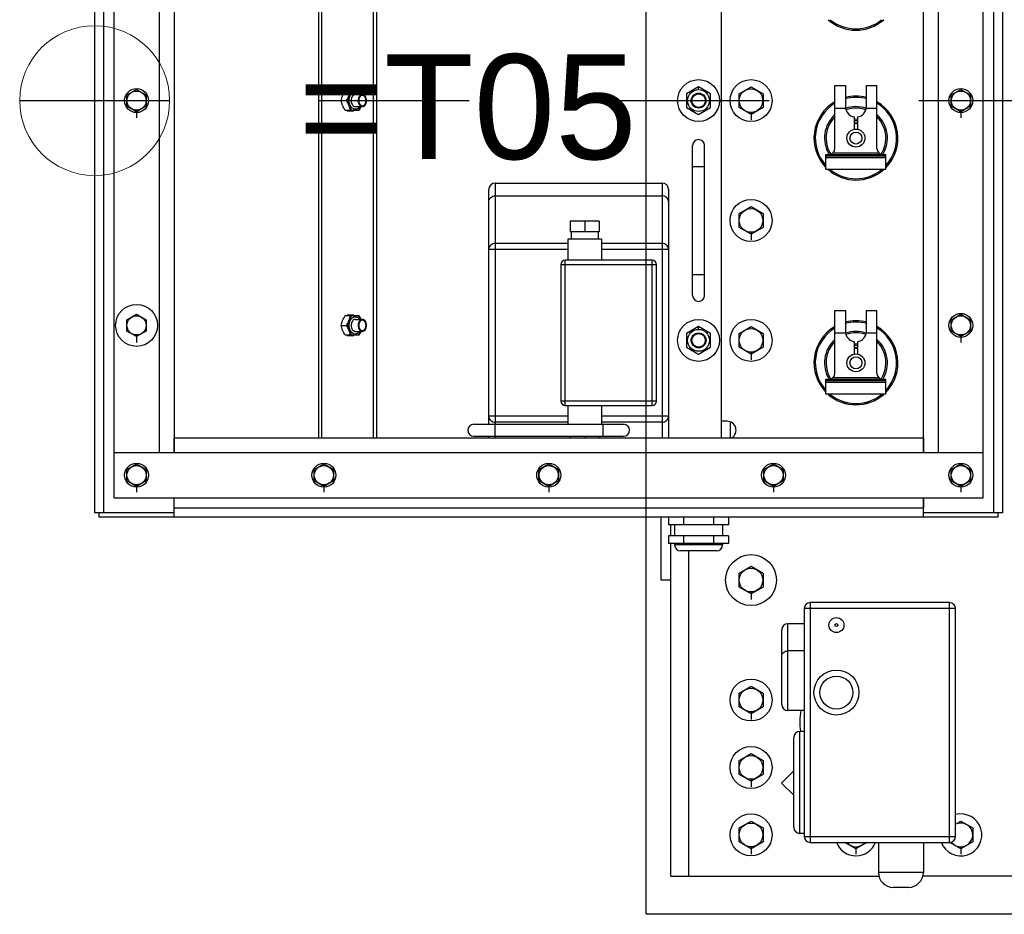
# Model space of a CAD drawing. Header units: metres. Extents: x 70279.8 to 70377.7, y 409251.8 to 409331.5.
# Tile 13 of 244: x 70313.01 to 70313.667, y 409292.017 to 409292.614. Entities that reach past the tile are written whole.
import ezdxf
from ezdxf.enums import TextEntityAlignment as Align

# ---------------------------------------------------------------- set-up
doc = ezdxf.new("R2010")
doc.units = ezdxf.units.M
doc.linetypes.add('CENTER2', pattern=[1.125, 0.75, -0.125, 0.125, -0.125])
doc.linetypes.add('HIDDEN', pattern=[0.2, 0.1, -0.1])
for name, color, linetype in [('ASM_SKETCH', 7, 'Continuous'), ('Deepened concrete floor', 7, 'Continuous'), ('DEFAULT_2', 7, 'HIDDEN'), ('PRT_AXIS', 7, 'Continuous'), ('PRT_BASE_FEATURES', 7, 'Continuous'), ('PRT_SKETCH', 7, 'Continuous')]:
    doc.layers.add(name, color=color, linetype=linetype)
doc.layers.add('OPENINGS', color=7, linetype='Continuous', lineweight=18)
doc.layers.add('TEKST', color=1, linetype='Continuous', lineweight=18)
doc.styles.add('Arial', font='arial.ttf')

# ---------------------------------------------------------------- blocks, each defined once
blk = doc.blocks.new('Distribution transformer_Top view_20170329')
at = {"color": 7}
for p, q in [((-278, 680), (-275, 680)), ((-275, 630), (-275, 683)), ((275, 683), (-275, 683)), ((275, 677), (-275, 677)), ((-265, 670), (-265, 90)), ((-265, 670), (265, 670)), ((-235, 90), (-235, 670)), ((235, 640), (-235, 640)), ((-278, 130), (-278, 630)), ((-278, 630), (-265, 630)), ((-272, 130), (-272, 630)), ((235, 630), (-235, 630)), ((225, 533.63), (-225, 533.63)), ((225, 531.51), (-225, 531.51)), ((225, 497.03), (-225, 497.03)), ((225, 494.91), (-225, 494.91)), ((-224, 430), (-224, 330)), ((-216, 430), (-216, 330)), ((-225, 420), (-224, 420)), ((-225, 415.6), (-224, 415.6)), ((-216, 416), (-224, 416)), ((-216, 420), (-59.4, 420)), ((-216, 415.6), (-55, 415.6)), ((-214.66, 367.25), (-214.66, 415.6)), ((-210.63, 367.25), (-210.63, 420)), ((-99.37, 367.25), (-99.37, 420)), ((-95.34, 367.25), (-95.34, 415.6)), ((-63.54, 415.6), (-63.54, 304.4)), ((-203.5, 369), (-203.5, 311)), ((-203.5, 369), (-106.5, 369)), ((-200.5, 308), (-200.5, 372)), ((-109.5, 372), (-200.5, 372)), ((-109.5, 308), (-109.5, 372)), ((-106.5, 311), (-106.5, 369)), ((-80.5, 346.26), (-80.5, 365.74)), ((-216, 344), (-224, 344)), ((-214.66, 304.4), (-214.66, 344.75)), ((-210.63, 300), (-210.63, 344.75)), ((-99.37, 300), (-99.37, 344.75)), ((-95.34, 304.4), (-95.34, 344.75)), ((-203.5, 311), (-106.5, 311)), ((-320, 298.5), (-320, 305)), ((-320, 305), (-278, 305)), ((-55, 304.4), (-225, 304.4)), ((-200.5, 308), (-109.5, 308)), ((-517.5, 298.5), (-517.5, 159.68)), ((-517.5, 298.5), (-295.5, 298.5)), ((-296.5, 264), (-296.5, 296)), ((-295.5, 260), (-295.5, 300)), ((-290.5, 300), (-295.5, 300)), ((-290.5, 260), (-290.5, 300)), ((-290.5, 298.5), (-283, 298.5)), ((-283, 260), (-283, 300)), ((-278, 300), (-283, 300)), ((-59.4, 300), (-225, 300)), ((-300.5, 268), (-300.5, 292)), ((-290.5, 290), (-295.5, 290)), ((-278, 290), (-283, 290)), ((-517.5, 286.5), (-300.5, 286.5)), ((-130, 284), (-30, 284)), ((-116, 284), (-116, 276)), ((-44, 284), (-44, 276)), ((-130, 276), (-30, 276)), ((-290.5, 270), (-295.5, 270)), ((-278, 270), (-283, 270)), ((225, 265), (-225, 265)), ((-214, 261), (-214, 265)), ((-290.5, 260), (-295.5, 260)), ((-278, 260), (-283, 260)), ((-214.34, 259), (-225, 259)), ((-455.47, 224.61), (-463.59, 216.5)), ((-455.47, 224.61), (-447.36, 216.5)), ((-403, 224.5), (-353.12, 224.5)), ((-374.64, 224.5), (-374.53, 224.61)), ((-374.41, 224.5), (-374.53, 224.61)), ((-407, 209.5), (-407, 220.5)), ((-407, 220.5), (-349.12, 220.5)), ((-367.24, 209.5), (-367.24, 220.5)), ((-349.12, 209.5), (-349.12, 220.5)), ((-489, 212.5), (-421, 212.5)), ((-485, 216.5), (-425, 216.5)), ((-495, 205.5), (-495, 112.5)), ((-335, 205.5), (-495, 205.5)), ((-491, 209.5), (-491, 108.5)), ((-339, 209.5), (-491, 209.5)), ((-339, 108.5), (-339, 209.5)), ((-335, 112.5), (-335, 205.5)), ((-196, 155), (-196, 195)), ((-196, 195), (-186, 195)), ((-188, 195), (-188, 155)), ((-187, 155), (-187, 195)), ((-186, 195), (-186, 155)), ((-46, 155), (-46, 195)), ((-46, 195), (-36, 195)), ((-38, 195), (-38, 155)), ((-37, 155), (-37, 195)), ((-36, 195), (-36, 155)), ((-185, 159.65), (-185, 190.35)), ((-182, 189), (-140, 189)), ((-155, 189), (-155, 181.93)), ((-140, 189), (-140, 182)), ((-35, 159.65), (-35, 190.35)), ((-32, 189), (10, 189)), ((-5, 189), (-5, 181.93)), ((10, 189), (10, 182)), ((-140, 182), (-154, 182)), ((10, 182), (-4, 182)), ((-169.08, 176), (-160.93, 176)), ((-160.93, 174), (-169.08, 174)), ((-165.19, 175), (-165.76, 176)), ((-165.76, 174), (-165.19, 175)), ((-19.08, 176), (-10.93, 176)), ((-10.93, 174), (-19.08, 174)), ((-15.19, 175), (-15.76, 176)), ((-15.76, 174), (-15.19, 175)), ((-155, 168.07), (-155, 161)), ((-154, 168), (-140, 168)), ((-140, 168), (-140, 161)), ((-5, 168.07), (-5, 161)), ((-4, 168), (10, 168)), ((10, 168), (10, 161)), ((-515, 130), (-515, 160)), ((-182, 161), (-140, 161)), ((-32, 161), (10, 161)), ((-196, 155), (-186, 155)), ((-46, 155), (-36, 155)), ((-525, 140), (-525, 150)), ((-517.5, -278.5), (-517.5, 130.32)), ((-278, 130), (-265, 130)), ((-275, 77), (-275, 130)), ((-235, 130), (235, 130)), ((-235, 120), (235, 120)), ((-495, 112.5), (-335, 112.5)), ((-491, 108.5), (-339, 108.5)), ((-265, 90), (265, 90)), ((-278, 80), (-275, 80)), ((-275, 83), (275, 83)), ((-275, 77), (275, 77))]:
    blk.add_line(p, q, dxfattribs=at)
for centre, radius in [((-150, 655), 14), ((-160, 280), 14), ((0, 280), 14), ((-160, 280), 4.5), ((0, 280), 4.5), ((-395, 188), 15), ((-395, 188), 11), ((-350, 188), 5), ((-350, 188), 1), ((-175, 175), 6), ((-175, 175), 4), ((-25, 175), 6), ((-25, 175), 4)]:
    blk.add_circle(centre, radius, dxfattribs=at)
for centre, radius, start, end in [((-220, 430), 4, 0, 180), ((-59.4, 415.6), 4.4, 0, 90), ((-200.5, 369), 3, 90, 180), ((-109.5, 369), 3, 0, 90), ((-220, 330), 4, 180, 0), ((-200.5, 311), 3, 180, 270), ((-109.5, 311), 3, 270, 0), ((-59.4, 304.4), 4.4, 270, 0), ((-296.5, 292), 4, 90, 180), ((-130, 280), 4, 90, 270), ((-30, 280), 4, 270, 90), ((-296.5, 268), 4, 180, 270), ((-220, 261), 6, 213.46812, 0), ((-403, 220.5), 4, 90, 180), ((-353.12, 220.5), 4, 0, 90), ((-485, 212.5), 4, 90, 180), ((-425, 212.5), 4, 0, 90), ((-415, 170), 42.5, 79.14894, 98.11737), ((-491, 205.5), 4, 90, 180), ((-339, 205.5), 4, 0, 90), ((-175, 175), 28, 99.16334, 134.37955), ((-25, 175), 28, 90, 134.37955), ((-175, 175), 28, 138.63268, 221.36773), ((-175, 175), 21, 41.92904, 121.64033), ((-182, 193), 4, 180, 270), ((-175, 175), 19.99, 44.68371, 122.80129), ((-25, 175), 28, 138.63268, 221.36773), ((-25, 175), 21, 41.92904, 121.64033), ((-32, 193), 4, 180, 270), ((-25, 175), 19.99, 44.68371, 122.80129), ((75, 175), 28, 138.63268, 221.36773), ((-154, 175), 7, 90, 171.78679), ((-175, 175), 19.99, 340.5564, 19.44368), ((-175, 175), 21, 340.82286, 19.17714), ((-4, 175), 7, 90, 171.78679), ((-25, 175), 19.99, 340.5564, 19.44368), ((-25, 175), 21, 340.82286, 19.17714), ((-175, 175), 10, 354.23298, 5.76704), ((-175, 175), 11.5, 354.9856, 5.0144), ((-175, 175), 12.51, 355.39218, 4.60608), ((-154, 175), 7, 188.21321, 270), ((-25, 175), 10, 354.23298, 5.76704), ((-25, 175), 11.5, 354.9856, 5.0144), ((-25, 175), 12.51, 355.39218, 4.60608), ((-4, 175), 7, 188.21321, 270), ((-515, 150), 10, 90, 180), ((-175, 175), 21, 238.35928, 318.07036), ((-182, 157), 4, 90, 180), ((-175, 175), 19.99, 237.1986, 315.31622), ((-25, 175), 21, 238.35928, 318.07036), ((-32, 157), 4, 90, 180), ((-25, 175), 19.99, 237.1986, 315.31622), ((-175, 175), 28, 225.62, 260.82833), ((-25, 175), 28, 225.62, 270), ((-515, 140), 10, 180, 270), ((-491, 112.5), 4, 180, 270), ((-339, 112.5), 4, 270, 0)]:
    blk.add_arc(centre, radius, start, end, dxfattribs=at)
for points, knots in [([(-210.63, 420), (-211.68, 420), (-213.89, 418.96), (-214.66, 416.71), (-214.66, 415.6)], [0, 0, 0, 0, 0.484248, 1, 1, 1, 1]), ([(-95.34, 415.6), (-95.34, 416.71), (-96.11, 418.96), (-98.32, 420), (-99.37, 420)], [0, 0, 0, 0, 0.515744, 1, 1, 1, 1]), ([(-67.56, 420), (-66.52, 420), (-64.31, 418.96), (-63.54, 416.71), (-63.54, 415.6)], [0, 0, 0, 0, 0.484253, 1, 1, 1, 1]), ([(-214.66, 304.4), (-214.66, 303.29), (-213.89, 301.04), (-211.68, 300), (-210.63, 300)], [0, 0, 0, 0, 0.515744, 1, 1, 1, 1]), ([(-99.37, 300), (-98.32, 300), (-96.11, 301.04), (-95.34, 303.29), (-95.34, 304.4)], [0, 0, 0, 0, 0.484248, 1, 1, 1, 1]), ([(-67.56, 300), (-66.52, 300), (-64.31, 301.04), (-63.54, 303.29), (-63.54, 304.4)], [0, 0, 0, 0, 0.484253, 1, 1, 1, 1]), ([(-370.47, 224.5), (-370.26, 224.5), (-369.83, 224.45), (-369, 224.13), (-368.09, 223.35), (-367.4, 222.03), (-367.24, 221.02), (-367.24, 220.5)], [0, 0, 0, 0, 0.111994, 0.22619, 0.466177, 0.726388, 1, 1, 1, 1])]:
    blk.add_open_spline(points, degree=3, knots=knots, dxfattribs=at)
at = {"layer": 'ASM_SKETCH', "color": 7}
for p, q in [((-156.73, 514.54), (-156.73, 510.06)), ((-143.27, 510.06), (-143.27, 514.54)), ((-6.73, 514.54), (-6.73, 510.06)), ((6.73, 510.06), (6.73, 514.54)), ((-156.73, 510.06), (-156.5, 510.06)), ((-143.5, 510.06), (-143.27, 510.06)), ((-6.73, 510.06), (-6.5, 510.06)), ((6.5, 510.06), (6.73, 510.06))]:
    blk.add_line(p, q, dxfattribs=at)
at = {"layer": 'DEFAULT_2', "color": 7, "linetype": 'HIDDEN'}
for points in [[(-146.5, 504.35), (-146.51, 504.39), (-146.51, 504.45), (-146.52, 504.53), (-146.53, 504.6), (-146.54, 504.66), (-146.55, 504.71), (-146.55, 504.75), (-146.56, 504.78), (-146.56, 504.8), (-146.56, 504.82), (-146.57, 504.83), (-146.57, 504.84), (-146.57, 504.84), (-146.57, 504.85), (-146.58, 504.87), (-146.59, 504.89), (-146.6, 504.92), (-146.62, 504.96), (-146.64, 505.01), (-146.67, 505.07), (-146.69, 505.12), (-146.71, 505.17), (-146.73, 505.21), (-146.74, 505.24), (-146.75, 505.26), (-146.76, 505.28), (-146.76, 505.29), (-146.76, 505.3), (-146.77, 505.3), (-146.78, 505.31), (-146.79, 505.33), (-146.8, 505.35), (-146.82, 505.38), (-146.85, 505.41), (-146.88, 505.46), (-146.92, 505.51), (-146.96, 505.56), (-147, 505.61), (-147.02, 505.64), (-147.04, 505.67), (-147.06, 505.69), (-147.07, 505.71), (-147.08, 505.72), (-147.08, 505.72), (-147.09, 505.73), (-147.1, 505.74), (-147.12, 505.75), (-147.14, 505.77), (-147.17, 505.8), (-147.2, 505.83), (-147.25, 505.87), (-147.3, 505.91), (-147.36, 505.96), (-147.41, 506), (-147.44, 506.03), (-147.47, 506.06), (-147.49, 506.08), (-147.51, 506.09), (-147.52, 506.1), (-147.52, 506.1), (-147.53, 506.11), (-147.54, 506.12), (-147.56, 506.13), (-147.59, 506.14), (-147.62, 506.16), (-147.67, 506.19), (-147.72, 506.22), (-147.79, 506.26), (-147.86, 506.3), (-147.91, 506.33), (-147.95, 506.35), (-147.99, 506.37), (-148.01, 506.39), (-148.03, 506.4), (-148.04, 506.41), (-148.05, 506.41), (-148.06, 506.41), (-148.07, 506.42), (-148.1, 506.43), (-148.13, 506.44), (-148.17, 506.45), (-148.22, 506.47), (-148.28, 506.5), (-148.35, 506.53), (-148.43, 506.55), (-148.49, 506.58), (-148.54, 506.6), (-148.58, 506.61), (-148.61, 506.62), (-148.63, 506.63), (-148.65, 506.64), (-148.65, 506.64), (-148.67, 506.64), (-148.68, 506.64), (-148.7, 506.65), (-148.74, 506.66), (-148.78, 506.67), (-148.83, 506.68), (-148.9, 506.69), (-148.98, 506.71), (-149.06, 506.73), (-149.13, 506.74), (-149.19, 506.75), (-149.23, 506.76), (-149.26, 506.77), (-149.28, 506.78), (-149.3, 506.78), (-149.31, 506.78), (-149.32, 506.78), (-149.33, 506.78), (-149.36, 506.78), (-149.39, 506.79), (-149.44, 506.79), (-149.5, 506.79), (-149.57, 506.8), (-149.65, 506.81), (-149.74, 506.81), (-149.81, 506.82), (-149.87, 506.82), (-149.91, 506.82), (-149.95, 506.83), (-149.97, 506.83), (-149.99, 506.83), (-150, 506.83), (-150.01, 506.83), (-150.02, 506.83), (-150.05, 506.83), (-150.08, 506.82), (-150.13, 506.82), (-150.18, 506.82), (-150.25, 506.81), (-150.34, 506.81), (-150.42, 506.8), (-150.5, 506.8), (-150.55, 506.79), (-150.59, 506.79), (-150.63, 506.79), (-150.66, 506.78), (-150.67, 506.78), (-150.68, 506.78), (-150.69, 506.78), (-150.7, 506.78), (-150.73, 506.77), (-150.76, 506.76), (-150.8, 506.76), (-150.86, 506.74), (-150.93, 506.73), (-151.01, 506.71), (-151.09, 506.7), (-151.16, 506.68), (-151.21, 506.67), (-151.25, 506.66), (-151.29, 506.65), (-151.31, 506.65), (-151.32, 506.64), (-151.33, 506.64), (-151.34, 506.64), (-151.36, 506.63), (-151.38, 506.63), (-151.41, 506.61), (-151.45, 506.6), (-151.5, 506.58), (-151.56, 506.56), (-151.64, 506.53), (-151.71, 506.5), (-151.77, 506.48), (-151.82, 506.46), (-151.86, 506.44), (-151.89, 506.43), (-151.91, 506.42), (-151.93, 506.42), (-151.94, 506.42), (-151.95, 506.41), (-151.96, 506.4), (-151.98, 506.39), (-152, 506.38), (-152.04, 506.36), (-152.08, 506.33), (-152.14, 506.3), (-152.21, 506.26), (-152.27, 506.22), (-152.33, 506.19), (-152.37, 506.16), (-152.41, 506.14), (-152.44, 506.13), (-152.46, 506.12), (-152.47, 506.11), (-152.48, 506.1), (-152.48, 506.1), (-152.49, 506.09), (-152.51, 506.08), (-152.53, 506.06), (-152.56, 506.03), (-152.59, 506), (-152.64, 505.96), (-152.69, 505.92), (-152.75, 505.87), (-152.79, 505.83), (-152.83, 505.8), (-152.85, 505.78), (-152.88, 505.76), (-152.89, 505.75), (-152.9, 505.74), (-152.91, 505.73), (-152.91, 505.72), (-152.92, 505.72), (-152.93, 505.7), (-152.95, 505.68), (-152.97, 505.65), (-153, 505.62), (-153.03, 505.57), (-153.07, 505.52), (-153.11, 505.47), (-153.14, 505.42), (-153.17, 505.39), (-153.19, 505.36), (-153.21, 505.34), (-153.22, 505.32), (-153.23, 505.31), (-153.23, 505.31), (-153.23, 505.3), (-153.24, 505.29), (-153.25, 505.27), (-153.26, 505.25), (-153.27, 505.22), (-153.29, 505.18), (-153.31, 505.13), (-153.33, 505.07), (-153.36, 505.02), (-153.38, 504.97), (-153.39, 504.93), (-153.41, 504.9), (-153.42, 504.88), (-153.42, 504.86), (-153.43, 504.85), (-153.43, 504.84), (-153.43, 504.84), (-153.43, 504.83), (-153.44, 504.81), (-153.44, 504.78), (-153.44, 504.75), (-153.45, 504.71), (-153.46, 504.66), (-153.47, 504.6), (-153.47, 504.54), (-153.49, 504.46), (-153.49, 504.4), (-153.5, 504.35)], [(3.5, 504.35), (3.49, 504.39), (3.49, 504.45), (3.48, 504.53), (3.47, 504.6), (3.46, 504.66), (3.45, 504.71), (3.45, 504.75), (3.44, 504.78), (3.44, 504.8), (3.44, 504.82), (3.43, 504.83), (3.43, 504.84), (3.43, 504.84), (3.43, 504.85), (3.42, 504.87), (3.41, 504.89), (3.4, 504.92), (3.38, 504.96), (3.36, 505.01), (3.33, 505.07), (3.31, 505.12), (3.29, 505.17), (3.27, 505.21), (3.26, 505.24), (3.25, 505.26), (3.24, 505.28), (3.24, 505.29), (3.24, 505.3), (3.23, 505.3), (3.22, 505.31), (3.21, 505.33), (3.2, 505.35), (3.18, 505.38), (3.15, 505.41), (3.12, 505.46), (3.08, 505.51), (3.04, 505.56), (3, 505.61), (2.98, 505.64), (2.96, 505.67), (2.94, 505.69), (2.93, 505.71), (2.92, 505.72), (2.92, 505.72), (2.91, 505.73), (2.9, 505.74), (2.88, 505.75), (2.86, 505.77), (2.83, 505.8), (2.8, 505.83), (2.75, 505.87), (2.7, 505.91), (2.64, 505.96), (2.59, 506), (2.56, 506.03), (2.53, 506.06), (2.51, 506.08), (2.49, 506.09), (2.48, 506.1), (2.48, 506.1), (2.47, 506.11), (2.46, 506.12), (2.44, 506.13), (2.41, 506.14), (2.38, 506.16), (2.33, 506.19), (2.28, 506.22), (2.21, 506.26), (2.14, 506.3), (2.09, 506.33), (2.05, 506.35), (2.01, 506.37), (1.99, 506.39), (1.97, 506.4), (1.96, 506.41), (1.95, 506.41), (1.94, 506.41), (1.93, 506.42), (1.9, 506.43), (1.87, 506.44), (1.83, 506.45), (1.78, 506.47), (1.72, 506.5), (1.65, 506.53), (1.57, 506.55), (1.51, 506.58), (1.46, 506.6), (1.42, 506.61), (1.39, 506.62), (1.37, 506.63), (1.35, 506.64), (1.35, 506.64), (1.33, 506.64), (1.32, 506.64), (1.3, 506.65), (1.26, 506.66), (1.22, 506.67), (1.17, 506.68), (1.1, 506.69), (1.02, 506.71), (0.94, 506.73), (0.87, 506.74), (0.81, 506.75), (0.77, 506.76), (0.74, 506.77), (0.72, 506.78), (0.7, 506.78), (0.69, 506.78), (0.68, 506.78), (0.67, 506.78), (0.64, 506.78), (0.61, 506.79), (0.56, 506.79), (0.5, 506.79), (0.43, 506.8), (0.35, 506.81), (0.26, 506.81), (0.19, 506.82), (0.13, 506.82), (0.09, 506.82), (0.05, 506.83), (0.03, 506.83), (0.01, 506.83), (0, 506.83), (-0.01, 506.83), (-0.02, 506.83), (-0.05, 506.83), (-0.08, 506.82), (-0.13, 506.82), (-0.18, 506.82), (-0.25, 506.81), (-0.34, 506.81), (-0.42, 506.8), (-0.5, 506.8), (-0.55, 506.79), (-0.59, 506.79), (-0.63, 506.79), (-0.66, 506.78), (-0.67, 506.78), (-0.68, 506.78), (-0.69, 506.78), (-0.7, 506.78), (-0.73, 506.77), (-0.76, 506.76), (-0.8, 506.76), (-0.86, 506.74), (-0.93, 506.73), (-1.01, 506.71), (-1.09, 506.7), (-1.16, 506.68), (-1.21, 506.67), (-1.25, 506.66), (-1.29, 506.65), (-1.31, 506.65), (-1.32, 506.64), (-1.33, 506.64), (-1.34, 506.64), (-1.36, 506.63), (-1.38, 506.63), (-1.41, 506.61), (-1.45, 506.6), (-1.5, 506.58), (-1.56, 506.56), (-1.64, 506.53), (-1.71, 506.5), (-1.77, 506.48), (-1.82, 506.46), (-1.86, 506.44), (-1.89, 506.43), (-1.91, 506.42), (-1.93, 506.42), (-1.94, 506.42), (-1.95, 506.41), (-1.96, 506.4), (-1.98, 506.39), (-2, 506.38), (-2.04, 506.36), (-2.08, 506.33), (-2.14, 506.3), (-2.21, 506.26), (-2.27, 506.22), (-2.33, 506.19), (-2.37, 506.16), (-2.41, 506.14), (-2.44, 506.13), (-2.46, 506.12), (-2.47, 506.11), (-2.48, 506.1), (-2.48, 506.1), (-2.49, 506.09), (-2.51, 506.08), (-2.53, 506.06), (-2.56, 506.03), (-2.59, 506), (-2.64, 505.96), (-2.69, 505.92), (-2.75, 505.87), (-2.79, 505.83), (-2.83, 505.8), (-2.85, 505.78), (-2.88, 505.76), (-2.89, 505.75), (-2.9, 505.74), (-2.91, 505.73), (-2.91, 505.72), (-2.92, 505.72), (-2.93, 505.7), (-2.95, 505.68), (-2.97, 505.65), (-3, 505.62), (-3.03, 505.57), (-3.07, 505.52), (-3.11, 505.47), (-3.14, 505.42), (-3.17, 505.39), (-3.19, 505.36), (-3.21, 505.34), (-3.22, 505.32), (-3.23, 505.31), (-3.23, 505.31), (-3.23, 505.3), (-3.24, 505.29), (-3.25, 505.27), (-3.26, 505.25), (-3.27, 505.22), (-3.29, 505.18), (-3.31, 505.13), (-3.33, 505.07), (-3.36, 505.02), (-3.38, 504.97), (-3.39, 504.93), (-3.41, 504.9), (-3.42, 504.88), (-3.42, 504.86), (-3.43, 504.85), (-3.43, 504.84), (-3.43, 504.84), (-3.43, 504.83), (-3.44, 504.81), (-3.44, 504.78), (-3.44, 504.75), (-3.45, 504.71), (-3.46, 504.66), (-3.47, 504.6), (-3.47, 504.54), (-3.49, 504.46), (-3.49, 504.4), (-3.5, 504.35)], [(-153.5, 504.35), (-153.49, 504.31), (-153.49, 504.25), (-153.48, 504.17), (-153.47, 504.11), (-153.46, 504.05), (-153.45, 504), (-153.45, 503.96), (-153.44, 503.93), (-153.44, 503.91), (-153.44, 503.89), (-153.43, 503.88), (-153.43, 503.87), (-153.43, 503.87), (-153.43, 503.86), (-153.42, 503.84), (-153.41, 503.82), (-153.4, 503.79), (-153.38, 503.75), (-153.36, 503.7), (-153.33, 503.64), (-153.31, 503.58), (-153.29, 503.54), (-153.27, 503.5), (-153.26, 503.47), (-153.25, 503.45), (-153.24, 503.43), (-153.24, 503.42), (-153.24, 503.41), (-153.23, 503.4), (-153.22, 503.4), (-153.21, 503.38), (-153.2, 503.36), (-153.18, 503.33), (-153.15, 503.3), (-153.12, 503.25), (-153.08, 503.2), (-153.04, 503.15), (-153, 503.1), (-152.98, 503.07), (-152.96, 503.04), (-152.94, 503.02), (-152.93, 503), (-152.92, 502.99), (-152.92, 502.98), (-152.91, 502.98), (-152.9, 502.97), (-152.88, 502.96), (-152.86, 502.94), (-152.83, 502.91), (-152.8, 502.88), (-152.75, 502.84), (-152.7, 502.79), (-152.64, 502.75), (-152.59, 502.71), (-152.56, 502.68), (-152.53, 502.65), (-152.51, 502.63), (-152.49, 502.62), (-152.48, 502.61), (-152.48, 502.6), (-152.47, 502.6), (-152.46, 502.59), (-152.44, 502.58), (-152.41, 502.57), (-152.38, 502.55), (-152.33, 502.52), (-152.28, 502.49), (-152.21, 502.45), (-152.14, 502.41), (-152.09, 502.38), (-152.05, 502.36), (-152.01, 502.34), (-151.99, 502.32), (-151.97, 502.31), (-151.96, 502.3), (-151.95, 502.3), (-151.94, 502.29), (-151.93, 502.29), (-151.9, 502.28), (-151.87, 502.27), (-151.83, 502.26), (-151.78, 502.24), (-151.72, 502.21), (-151.65, 502.18), (-151.57, 502.16), (-151.51, 502.13), (-151.46, 502.11), (-151.42, 502.1), (-151.39, 502.09), (-151.37, 502.08), (-151.35, 502.07), (-151.35, 502.07), (-151.33, 502.07), (-151.32, 502.06), (-151.3, 502.06), (-151.26, 502.05), (-151.22, 502.04), (-151.17, 502.03), (-151.1, 502.02), (-151.02, 502), (-150.94, 501.98), (-150.87, 501.97), (-150.81, 501.96), (-150.77, 501.95), (-150.74, 501.94), (-150.72, 501.93), (-150.7, 501.93), (-150.69, 501.93), (-150.68, 501.93), (-150.67, 501.93), (-150.64, 501.93), (-150.61, 501.92), (-150.56, 501.92), (-150.5, 501.92), (-150.43, 501.91), (-150.35, 501.9), (-150.26, 501.9), (-150.19, 501.89), (-150.13, 501.89), (-150.09, 501.89), (-150.05, 501.88), (-150.03, 501.88), (-150.01, 501.88), (-150, 501.88), (-149.99, 501.88), (-149.98, 501.88), (-149.95, 501.88), (-149.92, 501.89), (-149.87, 501.89), (-149.82, 501.89), (-149.75, 501.9), (-149.66, 501.9), (-149.58, 501.91), (-149.5, 501.91), (-149.45, 501.92), (-149.41, 501.92), (-149.37, 501.92), (-149.34, 501.93), (-149.33, 501.93), (-149.32, 501.93), (-149.31, 501.93), (-149.3, 501.93), (-149.27, 501.94), (-149.24, 501.94), (-149.2, 501.95), (-149.14, 501.96), (-149.07, 501.98), (-148.99, 502), (-148.91, 502.01), (-148.84, 502.03), (-148.79, 502.04), (-148.75, 502.05), (-148.71, 502.06), (-148.69, 502.06), (-148.68, 502.06), (-148.67, 502.07), (-148.66, 502.07), (-148.64, 502.07), (-148.62, 502.08), (-148.59, 502.09), (-148.55, 502.11), (-148.5, 502.13), (-148.44, 502.15), (-148.36, 502.18), (-148.29, 502.21), (-148.23, 502.23), (-148.18, 502.25), (-148.14, 502.26), (-148.11, 502.28), (-148.09, 502.28), (-148.07, 502.29), (-148.06, 502.29), (-148.05, 502.3), (-148.04, 502.3), (-148.02, 502.32), (-148, 502.33), (-147.96, 502.35), (-147.92, 502.38), (-147.86, 502.41), (-147.79, 502.45), (-147.73, 502.49), (-147.67, 502.52), (-147.63, 502.55), (-147.59, 502.57), (-147.56, 502.58), (-147.54, 502.59), (-147.53, 502.6), (-147.52, 502.6), (-147.52, 502.61), (-147.51, 502.62), (-147.49, 502.63), (-147.47, 502.65), (-147.44, 502.67), (-147.41, 502.71), (-147.36, 502.74), (-147.31, 502.79), (-147.25, 502.84), (-147.21, 502.88), (-147.17, 502.91), (-147.15, 502.93), (-147.12, 502.95), (-147.11, 502.96), (-147.1, 502.97), (-147.09, 502.98), (-147.09, 502.98), (-147.08, 502.99), (-147.07, 503.01), (-147.05, 503.03), (-147.03, 503.06), (-147, 503.09), (-146.97, 503.14), (-146.93, 503.19), (-146.89, 503.24), (-146.86, 503.29), (-146.83, 503.32), (-146.81, 503.35), (-146.79, 503.37), (-146.78, 503.39), (-146.77, 503.4), (-146.77, 503.4), (-146.77, 503.41), (-146.76, 503.42), (-146.75, 503.44), (-146.74, 503.46), (-146.73, 503.49), (-146.71, 503.53), (-146.69, 503.58), (-146.67, 503.63), (-146.64, 503.69), (-146.62, 503.74), (-146.61, 503.78), (-146.59, 503.81), (-146.58, 503.83), (-146.58, 503.85), (-146.57, 503.86), (-146.57, 503.87), (-146.57, 503.87), (-146.57, 503.88), (-146.56, 503.9), (-146.56, 503.93), (-146.56, 503.96), (-146.55, 504), (-146.54, 504.05), (-146.53, 504.11), (-146.53, 504.17), (-146.51, 504.25), (-146.51, 504.31), (-146.5, 504.35)], [(-3.5, 504.35), (-3.49, 504.31), (-3.49, 504.25), (-3.48, 504.17), (-3.47, 504.11), (-3.46, 504.05), (-3.45, 504), (-3.45, 503.96), (-3.44, 503.93), (-3.44, 503.91), (-3.44, 503.89), (-3.43, 503.88), (-3.43, 503.87), (-3.43, 503.87), (-3.43, 503.86), (-3.42, 503.84), (-3.41, 503.82), (-3.4, 503.79), (-3.38, 503.75), (-3.36, 503.7), (-3.33, 503.64), (-3.31, 503.58), (-3.29, 503.54), (-3.27, 503.5), (-3.26, 503.47), (-3.25, 503.45), (-3.24, 503.43), (-3.24, 503.42), (-3.24, 503.41), (-3.23, 503.4), (-3.22, 503.4), (-3.21, 503.38), (-3.2, 503.36), (-3.18, 503.33), (-3.15, 503.3), (-3.12, 503.25), (-3.08, 503.2), (-3.04, 503.15), (-3, 503.1), (-2.98, 503.07), (-2.96, 503.04), (-2.94, 503.02), (-2.93, 503), (-2.92, 502.99), (-2.92, 502.98), (-2.91, 502.98), (-2.9, 502.97), (-2.88, 502.96), (-2.86, 502.94), (-2.83, 502.91), (-2.8, 502.88), (-2.75, 502.84), (-2.7, 502.79), (-2.64, 502.75), (-2.59, 502.71), (-2.56, 502.68), (-2.53, 502.65), (-2.51, 502.63), (-2.49, 502.62), (-2.48, 502.61), (-2.48, 502.6), (-2.47, 502.6), (-2.46, 502.59), (-2.44, 502.58), (-2.41, 502.57), (-2.38, 502.55), (-2.33, 502.52), (-2.28, 502.49), (-2.21, 502.45), (-2.14, 502.41), (-2.09, 502.38), (-2.05, 502.36), (-2.01, 502.34), (-1.99, 502.32), (-1.97, 502.31), (-1.96, 502.3), (-1.95, 502.3), (-1.94, 502.29), (-1.93, 502.29), (-1.9, 502.28), (-1.87, 502.27), (-1.83, 502.26), (-1.78, 502.24), (-1.72, 502.21), (-1.65, 502.18), (-1.57, 502.16), (-1.51, 502.13), (-1.46, 502.11), (-1.42, 502.1), (-1.39, 502.09), (-1.37, 502.08), (-1.35, 502.07), (-1.35, 502.07), (-1.33, 502.07), (-1.32, 502.06), (-1.3, 502.06), (-1.26, 502.05), (-1.22, 502.04), (-1.17, 502.03), (-1.1, 502.02), (-1.02, 502), (-0.94, 501.98), (-0.87, 501.97), (-0.81, 501.96), (-0.77, 501.95), (-0.74, 501.94), (-0.72, 501.93), (-0.7, 501.93), (-0.69, 501.93), (-0.68, 501.93), (-0.67, 501.93), (-0.64, 501.93), (-0.61, 501.92), (-0.56, 501.92), (-0.5, 501.92), (-0.43, 501.91), (-0.35, 501.9), (-0.26, 501.9), (-0.19, 501.89), (-0.13, 501.89), (-0.09, 501.89), (-0.05, 501.88), (-0.03, 501.88), (-0.01, 501.88), (0, 501.88), (0.01, 501.88), (0.02, 501.88), (0.05, 501.88), (0.08, 501.89), (0.13, 501.89), (0.18, 501.89), (0.25, 501.9), (0.34, 501.9), (0.42, 501.91), (0.5, 501.91), (0.55, 501.92), (0.59, 501.92), (0.63, 501.92), (0.66, 501.93), (0.67, 501.93), (0.68, 501.93), (0.69, 501.93), (0.7, 501.93), (0.73, 501.94), (0.76, 501.94), (0.8, 501.95), (0.86, 501.96), (0.93, 501.98), (1.01, 502), (1.09, 502.01), (1.16, 502.03), (1.21, 502.04), (1.25, 502.05), (1.29, 502.06), (1.31, 502.06), (1.32, 502.06), (1.33, 502.07), (1.34, 502.07), (1.36, 502.07), (1.38, 502.08), (1.41, 502.09), (1.45, 502.11), (1.5, 502.13), (1.56, 502.15), (1.64, 502.18), (1.71, 502.21), (1.77, 502.23), (1.82, 502.25), (1.86, 502.26), (1.89, 502.28), (1.91, 502.28), (1.93, 502.29), (1.94, 502.29), (1.95, 502.3), (1.96, 502.3), (1.98, 502.32), (2, 502.33), (2.04, 502.35), (2.08, 502.38), (2.14, 502.41), (2.21, 502.45), (2.27, 502.49), (2.33, 502.52), (2.37, 502.55), (2.41, 502.57), (2.44, 502.58), (2.46, 502.59), (2.47, 502.6), (2.48, 502.6), (2.48, 502.61), (2.49, 502.62), (2.51, 502.63), (2.53, 502.65), (2.56, 502.67), (2.59, 502.71), (2.64, 502.74), (2.69, 502.79), (2.75, 502.84), (2.79, 502.88), (2.83, 502.91), (2.85, 502.93), (2.88, 502.95), (2.89, 502.96), (2.9, 502.97), (2.91, 502.98), (2.91, 502.98), (2.92, 502.99), (2.93, 503.01), (2.95, 503.03), (2.97, 503.06), (3, 503.09), (3.03, 503.14), (3.07, 503.19), (3.11, 503.24), (3.14, 503.29), (3.17, 503.32), (3.19, 503.35), (3.21, 503.37), (3.22, 503.39), (3.23, 503.4), (3.23, 503.4), (3.23, 503.41), (3.24, 503.42), (3.25, 503.44), (3.26, 503.46), (3.27, 503.49), (3.29, 503.53), (3.31, 503.58), (3.33, 503.63), (3.36, 503.69), (3.38, 503.74), (3.39, 503.78), (3.41, 503.81), (3.42, 503.83), (3.42, 503.85), (3.43, 503.86), (3.43, 503.87), (3.43, 503.87), (3.43, 503.88), (3.44, 503.9), (3.44, 503.93), (3.44, 503.96), (3.45, 504), (3.46, 504.05), (3.47, 504.11), (3.47, 504.17), (3.49, 504.25), (3.49, 504.31), (3.5, 504.35)]]:
    blk.add_open_spline(points, degree=3, knots=[0, 0, 0, 0, 0.015625, 0.023438, 0.03125, 0.039062, 0.046875, 0.050781, 0.054688, 0.058594, 0.060547, 0.061523, 0.0625, 0.063477, 0.064453, 0.066406, 0.070312, 0.074219, 0.078125, 0.085938, 0.09375, 0.101562, 0.109375, 0.113281, 0.117188, 0.121094, 0.123047, 0.124023, 0.125, 0.125977, 0.126953, 0.128906, 0.132812, 0.136719, 0.140625, 0.148438, 0.15625, 0.164062, 0.171875, 0.175781, 0.179688, 0.183594, 0.185547, 0.186523, 0.1875, 0.188477, 0.189453, 0.191406, 0.195312, 0.199219, 0.203125, 0.210938, 0.21875, 0.226562, 0.234375, 0.238281, 0.242188, 0.246094, 0.248047, 0.249023, 0.25, 0.250977, 0.251953, 0.253906, 0.257812, 0.261719, 0.265625, 0.273438, 0.28125, 0.289062, 0.296875, 0.300781, 0.304688, 0.308594, 0.310547, 0.311523, 0.3125, 0.313477, 0.314453, 0.316406, 0.320312, 0.324219, 0.328125, 0.335938, 0.34375, 0.351562, 0.359375, 0.363281, 0.367188, 0.371094, 0.373047, 0.374023, 0.375, 0.375977, 0.376953, 0.378906, 0.382812, 0.386719, 0.390625, 0.398438, 0.40625, 0.414062, 0.421875, 0.425781, 0.429688, 0.433594, 0.435547, 0.436523, 0.4375, 0.438477, 0.439453, 0.441406, 0.445312, 0.449219, 0.453125, 0.460938, 0.46875, 0.476562, 0.484375, 0.488281, 0.492188, 0.496094, 0.498047, 0.499023, 0.5, 0.500977, 0.501953, 0.503906, 0.507812, 0.511719, 0.515625, 0.523438, 0.53125, 0.539062, 0.546875, 0.550781, 0.554688, 0.558594, 0.560547, 0.561523, 0.5625, 0.563477, 0.564453, 0.566406, 0.570312, 0.574219, 0.578125, 0.585938, 0.59375, 0.601562, 0.609375, 0.613281, 0.617188, 0.621094, 0.623047, 0.624023, 0.625, 0.625977, 0.626953, 0.628906, 0.632812, 0.636719, 0.640625, 0.648438, 0.65625, 0.664062, 0.671875, 0.675781, 0.679688, 0.683594, 0.685547, 0.686523, 0.6875, 0.688477, 0.689453, 0.691406, 0.695312, 0.699219, 0.703125, 0.710938, 0.71875, 0.726562, 0.734375, 0.738281, 0.742188, 0.746094, 0.748047, 0.749023, 0.75, 0.750977, 0.751953, 0.753906, 0.757812, 0.761719, 0.765625, 0.773438, 0.78125, 0.789062, 0.796875, 0.800781, 0.804688, 0.808594, 0.810547, 0.811523, 0.8125, 0.813477, 0.814453, 0.816406, 0.820312, 0.824219, 0.828125, 0.835938, 0.84375, 0.851562, 0.859375, 0.863281, 0.867188, 0.871094, 0.873047, 0.874023, 0.875, 0.875977, 0.876953, 0.878906, 0.882812, 0.886719, 0.890625, 0.898438, 0.90625, 0.914062, 0.921875, 0.925781, 0.929688, 0.933594, 0.935547, 0.936523, 0.9375, 0.938477, 0.939453, 0.941406, 0.945312, 0.949219, 0.953125, 0.960938, 0.96875, 0.976562, 0.984375, 1, 1, 1, 1], dxfattribs=at)
at = {"layer": 'PRT_AXIS', "color": 7}
for p, q in [((-278, 630), (-278, 680)), ((-257.51, 655), (-253.75, 661.5)), ((-253.75, 661.5), (-246.25, 661.5)), ((-246.25, 661.5), (-242.49, 655)), ((-157.51, 655), (-153.75, 661.5)), ((-153.75, 661.5), (-146.25, 661.5)), ((-146.25, 661.5), (-142.49, 655)), ((-7.51, 655), (-3.75, 661.5)), ((-3.75, 661.5), (3.75, 661.5)), ((3.75, 661.5), (7.51, 655)), ((-253.75, 648.5), (-257.51, 655)), ((-242.49, 655), (-246.25, 648.5)), ((-153.75, 648.5), (-157.51, 655)), ((-142.49, 655), (-146.25, 648.5)), ((-3.75, 648.5), (-7.51, 655)), ((7.51, 655), (3.75, 648.5)), ((-246.25, 648.5), (-253.75, 648.5)), ((-146.25, 648.5), (-153.75, 648.5)), ((3.75, 648.5), (-3.75, 648.5)), ((-272, 630), (-265, 630)), ((-235, 630), (-225, 630)), ((-225, 630), (-225, 130)), ((-257.51, 530), (-253.75, 536.5)), ((-253.75, 536.5), (-246.25, 536.5)), ((-246.25, 536.5), (-242.49, 530)), ((-253.75, 523.5), (-257.51, 530)), ((-242.49, 530), (-246.25, 523.5)), ((-246.25, 523.5), (-253.75, 523.5)), ((-156.5, 507.06), (-156.5, 515.79)), ((-150, 518.44), (-150, 515.03)), ((-143.5, 515.79), (-143.5, 507.06)), ((-6.5, 507.06), (-6.5, 515.79)), ((0, 518.44), (0, 515.03)), ((6.5, 515.79), (6.5, 507.06)), ((-154, 509.02), (-154, 504.35)), ((-146, 509.02), (-146, 504.35)), ((-4, 509.02), (-4, 504.35)), ((4, 509.02), (4, 504.35)), ((-55, 415.6), (-55, 304.4)), ((-257.51, 380), (-253.75, 386.5)), ((-253.75, 386.5), (-246.25, 386.5)), ((-246.25, 386.5), (-242.49, 380)), ((-253.75, 373.5), (-257.51, 380)), ((-242.49, 380), (-246.25, 373.5)), ((-246.25, 373.5), (-253.75, 373.5)), ((-224, 365.74), (-225, 365.74)), ((-203.5, 367.25), (-216, 367.25)), ((-92.5, 367.25), (-106.5, 367.25)), ((-92.5, 344.75), (-92.5, 367.25)), ((-87.5, 365), (-92.5, 365)), ((-87.5, 346.26), (-87.5, 365.74)), ((-80.5, 365.74), (-87.5, 365.74)), ((-224, 356), (-225, 356)), ((-80.5, 356), (-87.5, 356)), ((-224, 346.26), (-225, 346.26)), ((-203.5, 344.75), (-216, 344.75)), ((-92.5, 344.75), (-106.5, 344.75)), ((-87.5, 347), (-92.5, 347)), ((-80.5, 346.26), (-87.5, 346.26)), ((-295.5, 296), (-296.5, 296)), ((-283, 296), (-290.5, 296)), ((-164.62, 288), (-169.24, 280)), ((-155.38, 288), (-164.62, 288)), ((-150.76, 280), (-155.38, 288)), ((-4.62, 288), (-9.24, 280)), ((4.62, 288), (-4.62, 288)), ((9.24, 280), (4.62, 288)), ((-169.24, 280), (-164.62, 272)), ((-155.38, 272), (-150.76, 280)), ((-9.24, 280), (-4.62, 272)), ((4.62, 272), (9.24, 280)), ((-164.62, 272), (-155.38, 272)), ((-4.62, 272), (4.62, 272)), ((-295.5, 264), (-296.5, 264)), ((-283, 264), (-290.5, 264)), ((-499.24, 245), (-494.62, 253)), ((-494.62, 253), (-485.38, 253)), ((-485.38, 253), (-480.76, 245)), ((-454.24, 245), (-449.62, 253)), ((-449.62, 253), (-440.38, 253)), ((-440.38, 253), (-435.76, 245)), ((-409.24, 245), (-404.62, 253)), ((-404.62, 253), (-395.38, 253)), ((-395.38, 253), (-390.76, 245)), ((-329.24, 245), (-324.62, 253)), ((-324.62, 253), (-315.38, 253)), ((-315.38, 253), (-310.76, 245)), ((-169.24, 245), (-164.62, 253)), ((-164.62, 253), (-155.38, 253)), ((-155.38, 253), (-150.76, 245)), ((-89.24, 245), (-84.62, 253)), ((-84.62, 253), (-75.38, 253)), ((-75.38, 253), (-70.76, 245)), ((-9.24, 245), (-4.62, 253)), ((-4.62, 253), (4.62, 253)), ((4.62, 253), (9.24, 245)), ((-494.62, 237), (-499.24, 245)), ((-480.76, 245), (-485.38, 237)), ((-449.62, 237), (-454.24, 245)), ((-435.76, 245), (-440.38, 237)), ((-404.62, 237), (-409.24, 245)), ((-390.76, 245), (-395.38, 237)), ((-324.62, 237), (-329.24, 245)), ((-310.76, 245), (-315.38, 237)), ((-164.62, 237), (-169.24, 245)), ((-150.76, 245), (-155.38, 237)), ((-84.62, 237), (-89.24, 245)), ((-70.76, 245), (-75.38, 237)), ((-4.62, 237), (-9.24, 245)), ((9.24, 245), (4.62, 237)), ((-485.38, 237), (-494.62, 237)), ((-440.38, 237), (-449.62, 237)), ((-395.38, 237), (-404.62, 237)), ((-315.38, 237), (-324.62, 237)), ((-155.38, 237), (-164.62, 237)), ((-75.38, 237), (-84.62, 237)), ((4.62, 237), (-4.62, 237)), ((-257.51, 230), (-253.75, 236.5)), ((-253.75, 223.5), (-257.51, 230)), ((-253.75, 236.5), (-246.25, 236.5)), ((-246.25, 236.5), (-242.49, 230)), ((-242.49, 230), (-246.25, 223.5)), ((-246.25, 223.5), (-253.75, 223.5)), ((-489, 209.5), (-489, 212.5)), ((-421, 209.5), (-421, 212.5)), ((-499.24, 175), (-495, 182.34)), ((-495, 167.66), (-499.24, 175)), ((-495, 160), (-515, 160)), ((-495, 130), (-515, 130)), ((-278, 80), (-278, 130)), ((-265, 130), (-272, 130)), ((-225, 130), (-235, 130)), ((-499.24, 105), (-494.99, 112.35)), ((-482.78, 108.5), (-480.76, 105)), ((-257.51, 105), (-253.75, 111.5)), ((-253.75, 111.5), (-246.25, 111.5)), ((-246.25, 111.5), (-242.49, 105)), ((-157.51, 105), (-153.75, 111.5)), ((-153.75, 111.5), (-146.25, 111.5)), ((-146.25, 111.5), (-142.49, 105)), ((-7.51, 105), (-3.75, 111.5)), ((-3.75, 111.5), (3.75, 111.5)), ((3.75, 111.5), (7.51, 105)), ((-494.62, 97), (-499.24, 105)), ((-480.76, 105), (-485.38, 97)), ((-253.75, 98.5), (-257.51, 105)), ((-242.49, 105), (-246.25, 98.5)), ((-153.75, 98.5), (-157.51, 105)), ((-142.49, 105), (-146.25, 98.5)), ((-3.75, 98.5), (-7.51, 105)), ((7.51, 105), (3.75, 98.5)), ((-485.38, 97), (-494.62, 97)), ((-246.25, 98.5), (-253.75, 98.5)), ((-146.25, 98.5), (-153.75, 98.5)), ((3.75, 98.5), (-3.75, 98.5))]:
    blk.add_line(p, q, dxfattribs=at)
for centre, radius in [((-250, 655), 8), ((-250, 655), 6.4), ((-150, 655), 6.4), ((0, 655), 8), ((0, 655), 6.4), ((-250, 530), 8), ((-250, 530), 6.4), ((-250, 380), 8), ((-250, 380), 6.4), ((-160, 280), 7.3), ((-160, 280), 5), ((0, 280), 7.3), ((0, 280), 5), ((-490, 245), 14), ((-445, 245), 14), ((-400, 245), 14), ((-320, 245), 17), ((-160, 245), 14), ((-80, 245), 14), ((0, 245), 14), ((-490, 245), 7.9), ((-445, 245), 7.9), ((-400, 245), 7.9), ((-320, 245), 7.9), ((-160, 245), 7.9), ((-80, 245), 7.9), ((0, 245), 7.9), ((-250, 230), 8), ((-250, 230), 6.4), ((-250, 105), 8), ((-150, 105), 8), ((0, 105), 8), ((-250, 105), 6.4), ((-150, 105), 6.4), ((0, 105), 6.4)]:
    blk.add_circle(centre, radius, dxfattribs=at)
for centre, radius, start, end in [((-175, 175), 28, 30.09584, 134.23442), ((-175, 175), 27.12, 31.12816, 132.44752), ((-25, 175), 28, 30.09584, 134.23442), ((-25, 175), 27.12, 31.12816, 132.44752), ((-175, 175), 28, 138.70166, 221.29834), ((-175, 175), 27.12, 140.80033, 219.19967), ((-25, 175), 28, 138.70166, 221.29834), ((-25, 175), 27.12, 140.80033, 219.19967), ((75, 175), 28, 138.70166, 221.29834), ((75, 175), 27.12, 140.80033, 219.19967), ((-490, 175), 14, 110.93808, 249.06192), ((-490, 175), 7.9, 129.4095, 230.5905), ((-175, 175), 27.12, 345.00595, 14.99405), ((-175, 175), 28, 345.51568, 14.48432), ((-25, 175), 27.12, 345.00595, 14.99405), ((-25, 175), 28, 345.51568, 14.48432), ((-175, 175), 28, 225.76558, 329.90416), ((-175, 175), 27.12, 227.55248, 328.87184), ((-25, 175), 28, 225.76558, 329.90416), ((-25, 175), 27.12, 227.55248, 328.87184), ((-490, 105), 14, 110.93808, 14.5128), ((-490, 105), 7.9, 127.52482, 26.36387)]:
    blk.add_arc(centre, radius, start, end, dxfattribs=at)
for points, knots in [([(-156.5, 515.79), (-155.47, 516.45), (-153.88, 517.35), (-151.64, 518.11), (-150.54, 518.35), (-150, 518.44)], [0, 0, 0, 0, 0.521463, 0.767025, 1, 1, 1, 1]), ([(-156.5, 512.37), (-155.96, 512.46), (-154.86, 512.7), (-152.62, 513.47), (-151.03, 514.36), (-150, 515.03)], [0, 0, 0, 0, 0.232975, 0.478537, 1, 1, 1, 1]), ([(-154.01, 506.06), (-154.4, 506.32), (-155.09, 506.93), (-155.75, 508.1), (-155.87, 509.39), (-155.43, 510.63), (-154.52, 511.68), (-152.76, 512.8), (-151.11, 513.12), (-150, 513.12)], [0, 0, 0, 0, 0.125264, 0.238583, 0.345634, 0.455273, 0.574989, 0.707652, 1, 1, 1, 1]), ([(-150, 518.44), (-149.46, 518.35), (-148.36, 518.11), (-146.12, 517.35), (-144.53, 516.45), (-143.5, 515.79)], [0, 0, 0, 0, 0.232975, 0.478537, 1, 1, 1, 1]), ([(-150, 515.03), (-148.97, 514.36), (-147.38, 513.47), (-145.14, 512.7), (-144.04, 512.46), (-143.5, 512.37)], [0, 0, 0, 0, 0.521463, 0.767025, 1, 1, 1, 1]), ([(-150, 513.12), (-148.89, 513.12), (-147.24, 512.8), (-145.48, 511.68), (-144.57, 510.63), (-144.13, 509.39), (-144.25, 508.1), (-144.91, 506.93), (-145.6, 506.32), (-145.99, 506.06)], [0, 0, 0, 0, 0.292348, 0.425011, 0.544727, 0.654366, 0.761417, 0.874736, 1, 1, 1, 1]), ([(-6.5, 515.79), (-5.47, 516.45), (-3.88, 517.35), (-1.64, 518.11), (-0.54, 518.35), (0, 518.44)], [0, 0, 0, 0, 0.521463, 0.767025, 1, 1, 1, 1]), ([(-6.5, 512.37), (-5.96, 512.46), (-4.86, 512.7), (-2.62, 513.47), (-1.03, 514.36), (0, 515.03)], [0, 0, 0, 0, 0.232975, 0.478537, 1, 1, 1, 1]), ([(-4.01, 506.06), (-4.4, 506.32), (-5.09, 506.93), (-5.75, 508.1), (-5.87, 509.39), (-5.43, 510.63), (-4.52, 511.68), (-2.76, 512.8), (-1.11, 513.12), (0, 513.12)], [0, 0, 0, 0, 0.125264, 0.238583, 0.345634, 0.455273, 0.574989, 0.707652, 1, 1, 1, 1]), ([(0, 518.44), (0.54, 518.35), (1.64, 518.11), (3.88, 517.35), (5.47, 516.45), (6.5, 515.79)], [0, 0, 0, 0, 0.232975, 0.478537, 1, 1, 1, 1]), ([(0, 515.03), (1.03, 514.36), (2.62, 513.47), (4.86, 512.7), (5.96, 512.46), (6.5, 512.37)], [0, 0, 0, 0, 0.521463, 0.767025, 1, 1, 1, 1]), ([(0, 513.12), (1.11, 513.12), (2.76, 512.8), (4.52, 511.68), (5.43, 510.63), (5.87, 509.39), (5.75, 508.1), (5.09, 506.93), (4.4, 506.32), (4.01, 506.06)], [0, 0, 0, 0, 0.292348, 0.425011, 0.544727, 0.654366, 0.761417, 0.874736, 1, 1, 1, 1]), ([(-154, 505.66), (-154.21, 505.76), (-155.07, 506.18), (-155.89, 506.67), (-156.5, 507.06)], [0, 0, 0, 0, 0.246372, 1, 1, 1, 1]), ([(-150, 511.85), (-150.52, 511.85), (-151.52, 511.71), (-152.82, 511.13), (-153.62, 510.33), (-153.95, 509.59), (-154, 509.21), (-154, 509.02)], [0, 0, 0, 0, 0.287429, 0.554303, 0.789051, 0.896407, 1, 1, 1, 1]), ([(-146, 504.35), (-146, 504.73), (-146.24, 505.53), (-147.18, 506.46), (-148.49, 507.05), (-150, 507.25), (-151.51, 507.05), (-152.82, 506.46), (-153.76, 505.53), (-154, 504.73), (-154, 504.35)], [0, 0, 0, 0, 0.104733, 0.222328, 0.356015, 0.5, 0.643985, 0.777672, 0.895267, 1, 1, 1, 1]), ([(-146, 509.02), (-146, 509.21), (-146.05, 509.59), (-146.38, 510.33), (-147.18, 511.13), (-148.48, 511.71), (-149.48, 511.85), (-150, 511.85)], [0, 0, 0, 0, 0.103593, 0.210949, 0.445697, 0.712571, 1, 1, 1, 1]), ([(-143.5, 507.06), (-143.7, 506.93), (-144.51, 506.42), (-145.35, 505.96), (-146, 505.66)], [0, 0, 0, 0, 0.253087, 1, 1, 1, 1]), ([(-4, 505.66), (-4.21, 505.76), (-5.07, 506.18), (-5.89, 506.67), (-6.5, 507.06)], [0, 0, 0, 0, 0.246372, 1, 1, 1, 1]), ([(0, 511.85), (-0.52, 511.85), (-1.52, 511.71), (-2.82, 511.13), (-3.62, 510.33), (-3.95, 509.59), (-4, 509.21), (-4, 509.02)], [0, 0, 0, 0, 0.287429, 0.554303, 0.789051, 0.896407, 1, 1, 1, 1]), ([(4, 504.35), (4, 504.73), (3.76, 505.53), (2.82, 506.46), (1.51, 507.05), (0, 507.25), (-1.51, 507.05), (-2.82, 506.46), (-3.76, 505.53), (-4, 504.73), (-4, 504.35)], [0, 0, 0, 0, 0.104733, 0.222328, 0.356015, 0.5, 0.643985, 0.777672, 0.895267, 1, 1, 1, 1]), ([(4, 509.02), (4, 509.21), (3.95, 509.59), (3.62, 510.33), (2.82, 511.13), (1.52, 511.71), (0.52, 511.85), (0, 511.85)], [0, 0, 0, 0, 0.103593, 0.210949, 0.445697, 0.712571, 1, 1, 1, 1]), ([(6.5, 507.06), (6.3, 506.93), (5.49, 506.42), (4.65, 505.96), (4, 505.66)], [0, 0, 0, 0, 0.253087, 1, 1, 1, 1]), ([(-154, 504.35), (-154, 503.98), (-153.76, 503.17), (-152.82, 502.25), (-151.51, 501.66), (-150, 501.46), (-148.49, 501.66), (-147.18, 502.25), (-146.24, 503.17), (-146, 503.98), (-146, 504.35)], [0, 0, 0, 0, 0.104733, 0.222328, 0.356015, 0.5, 0.643985, 0.777672, 0.895267, 1, 1, 1, 1]), ([(-4, 504.35), (-4, 503.98), (-3.76, 503.17), (-2.82, 502.25), (-1.51, 501.66), (0, 501.46), (1.51, 501.66), (2.82, 502.25), (3.76, 503.17), (4, 503.98), (4, 504.35)], [0, 0, 0, 0, 0.104733, 0.222328, 0.356015, 0.5, 0.643985, 0.777672, 0.895267, 1, 1, 1, 1])]:
    blk.add_open_spline(points, degree=3, knots=knots, dxfattribs=at)
at = {"layer": 'PRT_BASE_FEATURES', "linetype": 'CENTER2', "ltscale": 5}
blk.add_line((0, 733), (0, -455), dxfattribs=at)
at = {"layer": 'PRT_SKETCH', "color": 7}
for p, q in [((-256.4, 655), (-261.4, 655)), ((-156.4, 655), (-161.4, 655)), ((-6.4, 655), (-11.4, 655)), ((-256.4, 530), (-261.4, 530)), ((-156.5, 511.68), (-150, 514.33)), ((-150, 514.33), (-143.5, 511.68)), ((-6.5, 511.68), (0, 514.33)), ((0, 514.33), (6.5, 511.68)), ((-156.5, 506.37), (-156.5, 511.68)), ((-154, 505.35), (-156.5, 506.37)), ((-143.5, 506.37), (-146, 505.35)), ((-143.5, 511.68), (-143.5, 506.37)), ((-6.5, 506.37), (-6.5, 511.68)), ((-4, 505.35), (-6.5, 506.37)), ((6.5, 506.37), (4, 505.35)), ((6.5, 511.68), (6.5, 506.37)), ((-256.4, 380), (-261.4, 380)), ((-152.7, 280), (-150.76, 280)), ((7.3, 280), (9.24, 280)), ((-497.9, 245), (-502.9, 245)), ((-452.9, 245), (-457.9, 245)), ((-407.9, 245), (-412.9, 245)), ((-327.9, 245), (-332.9, 245)), ((-167.9, 245), (-172.9, 245)), ((-87.9, 245), (-92.9, 245)), ((-7.9, 245), (-12.9, 245)), ((-256.4, 230), (-261.4, 230)), ((-497.9, 175), (-502.9, 175)), ((-497.9, 105), (-502.9, 105)), ((-256.4, 105), (-261.4, 105)), ((-156.4, 105), (-161.4, 105)), ((-6.4, 105), (-11.4, 105))]:
    blk.add_line(p, q, dxfattribs=at)
blk = doc.blocks.new('A$C0A444100')
at = {"layer": 'Deepened concrete floor'}
for p, q in [((2588, 2867), (2588, 3953)), ((3318, 2867), (2588, 2867))]:
    blk.add_line(p, q, dxfattribs=at)
at = {"layer": 'OPENINGS', "ltscale": 5}
blk.add_circle((2220, 3410), 50, dxfattribs=at)
at = {"rotation": 90}
blk.add_blockref('Distribution transformer_Top view_20170329', (2903, 3410), dxfattribs=at)
at = {"layer": 'TEKST', "style": 'Arial'}
blk.add_text('=T05', height=70, dxfattribs=at).set_placement((2468.9, 3370.94), align=Align.CENTER)

msp = doc.modelspace()

# ---------------------------------------------------------------- block references
at = {"xscale": 0.001, "yscale": 0.001, "zscale": 0.001}
msp.add_blockref('A$C0A444100', (70310.84, 409289.15), dxfattribs=at)

doc.saveas('drawing.dxf')
